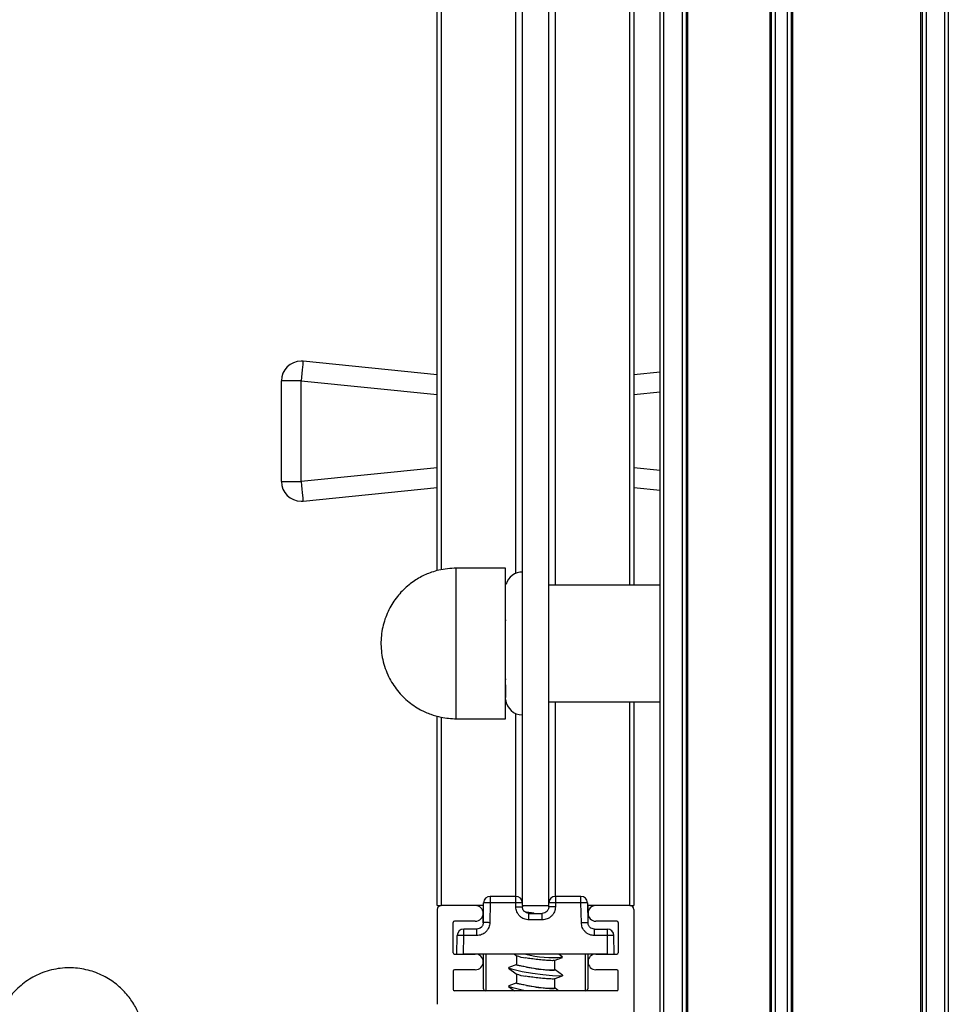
# Model space of a CAD drawing. Header units: millimetres. Extents: x 5660.967 to 5661.687, y 5268.583 to 5269.483.
# Tile 7 of 10: x 5661.615 to 5661.685, y 5268.625 to 5268.7. Entities that reach past the tile are written whole.
import ezdxf

# ---------------------------------------------------------------- set-up
doc = ezdxf.new("R2010")
doc.units = ezdxf.units.MM
doc.layers.add('SANINDUSA', color=3, linetype='Continuous')

msp = doc.modelspace()

# ---------------------------------------------------------------- linework, layer by layer
at = {"layer": 'SANINDUSA'}
for p, q in [((5661.663483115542, 5268.606304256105), (5661.663483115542, 5269.436304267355)), ((5661.663783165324, 5268.606304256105), (5661.663783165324, 5269.436304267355)), ((5661.665183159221, 5269.436304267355), (5661.665183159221, 5268.606304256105)), ((5661.665483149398, 5269.436304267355), (5661.665483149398, 5268.606304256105)), ((5661.665583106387, 5269.436304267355), (5661.665583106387, 5268.606304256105)), ((5661.671883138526, 5268.606304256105), (5661.671883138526, 5269.436304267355)), ((5661.67198315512, 5268.606304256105), (5661.67198315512, 5269.436304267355)), ((5661.672283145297, 5268.606304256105), (5661.672283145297, 5269.436304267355)), ((5661.673183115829, 5269.436304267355), (5661.673183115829, 5268.606304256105)), ((5661.673483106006, 5269.436304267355), (5661.673483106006, 5268.606304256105)), ((5661.6735831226, 5269.436304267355), (5661.6735831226, 5268.606304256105)), ((5661.68338313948, 5268.606304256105), (5661.68338313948, 5269.436304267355)), ((5661.683483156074, 5269.436304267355), (5661.683483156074, 5268.606304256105)), ((5661.683783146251, 5269.436304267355), (5661.683783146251, 5268.606304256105)), ((5661.685183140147, 5269.436304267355), (5661.685183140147, 5268.606304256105)), ((5661.685483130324, 5269.436304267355), (5661.685483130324, 5268.606304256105)), ((5661.652984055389, 5268.632412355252), (5661.652984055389, 5269.022412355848)), ((5661.654984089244, 5268.632412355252), (5661.654984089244, 5269.022412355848)), ((5661.655484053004, 5268.997962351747), (5661.655484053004, 5268.656862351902)), ((5661.661184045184, 5268.656862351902), (5661.661184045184, 5268.997962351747)), ((5661.661484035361, 5268.997962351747), (5661.661484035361, 5268.656862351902)), ((5661.646484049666, 5268.657971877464), (5661.646484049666, 5268.996855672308)), ((5661.646784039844, 5268.996797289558), (5661.646784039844, 5268.658026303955)), ((5661.652484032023, 5268.657762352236), (5661.652484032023, 5268.997062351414)), ((5661.646484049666, 5268.672915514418), (5661.636234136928, 5268.67394639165)), ((5661.663483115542, 5268.673116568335), (5661.661484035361, 5268.672915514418)), ((5661.636084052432, 5268.672453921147), (5661.634584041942, 5268.672453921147)), ((5661.634584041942, 5268.664770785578), (5661.634584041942, 5268.672453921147)), ((5661.636084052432, 5268.664770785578), (5661.636084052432, 5268.672453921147)), ((5661.636084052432, 5268.672453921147), (5661.646484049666, 5268.671407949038)), ((5661.661484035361, 5268.671407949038), (5661.663483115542, 5268.671609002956)), ((5661.646484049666, 5268.665816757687), (5661.636084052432, 5268.664770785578)), ((5661.663483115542, 5268.66561570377), (5661.661484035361, 5268.665816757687)), ((5661.634584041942, 5268.664770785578), (5661.636084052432, 5268.664770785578)), ((5661.636234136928, 5268.663278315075), (5661.646484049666, 5268.664309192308)), ((5661.661484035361, 5268.664309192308), (5661.663483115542, 5268.66410813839)), ((5661.651684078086, 5268.658162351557), (5661.64793405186, 5268.658162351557)), ((5661.64793405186, 5268.648934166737), (5661.64793405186, 5268.658162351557)), ((5661.651684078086, 5268.648934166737), (5661.651684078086, 5268.658162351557)), ((5661.651684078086, 5268.656937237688), (5661.651750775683, 5268.656937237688)), ((5661.663483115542, 5268.656862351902), (5661.654984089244, 5268.656862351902)), ((5661.651684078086, 5268.654178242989), (5661.651750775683, 5268.654178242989)), ((5661.651750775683, 5268.649653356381), (5661.651684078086, 5268.649653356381)), ((5661.64793405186, 5268.646662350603), (5661.64793405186, 5268.648934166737)), ((5661.651684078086, 5268.646662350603), (5661.651684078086, 5268.648934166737)), ((5661.651684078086, 5268.647887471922), (5661.651739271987, 5268.647887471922)), ((5661.654984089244, 5268.647962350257), (5661.663483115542, 5268.647962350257)), ((5661.655484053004, 5268.647962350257), (5661.655484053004, 5268.63311215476)), ((5661.661184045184, 5268.632412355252), (5661.661184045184, 5268.647962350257)), ((5661.661484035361, 5268.647962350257), (5661.661484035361, 5268.632412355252)), ((5661.652484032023, 5268.63311215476), (5661.652484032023, 5268.647062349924)), ((5661.646484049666, 5268.632412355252), (5661.646484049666, 5268.646861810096)), ((5661.646784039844, 5268.64678075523), (5661.646784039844, 5268.632412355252)), ((5661.64793405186, 5268.646662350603), (5661.651684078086, 5268.646662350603)), ((5661.650519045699, 5268.6331123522), (5661.650519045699, 5268.632621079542)), ((5661.652470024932, 5268.6331123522), (5661.650519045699, 5268.6331123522)), ((5661.652470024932, 5268.632621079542), (5661.652470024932, 5268.6331123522)), ((5661.6554981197, 5268.6331123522), (5661.6554981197, 5268.632621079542)), ((5661.657449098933, 5268.6331123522), (5661.6554981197, 5268.6331123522)), ((5661.657449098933, 5268.632621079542), (5661.657449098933, 5268.6331123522)), ((5661.646484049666, 5268.632412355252), (5661.646784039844, 5268.632412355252)), ((5661.646484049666, 5268.632112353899), (5661.646484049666, 5268.624873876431)), ((5661.649384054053, 5268.632412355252), (5661.646784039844, 5268.632412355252)), ((5661.65001550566, 5268.632412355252), (5661.649384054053, 5268.632412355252)), ((5661.649984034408, 5268.632412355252), (5661.649984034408, 5268.631029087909)), ((5661.649992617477, 5268.631103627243), (5661.650019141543, 5268.632621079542)), ((5661.650519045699, 5268.632621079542), (5661.650492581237, 5268.631103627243)), ((5661.652470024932, 5268.632621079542), (5661.650519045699, 5268.632621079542)), ((5661.652475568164, 5268.63230362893), (5661.652470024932, 5268.632621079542)), ((5661.652969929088, 5268.632621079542), (5661.65297547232, 5268.63230362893)), ((5661.652984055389, 5268.632412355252), (5661.652973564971, 5268.632412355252)), ((5661.652984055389, 5268.632412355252), (5661.654984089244, 5268.632412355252)), ((5661.654994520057, 5268.632412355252), (5661.654984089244, 5268.632412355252)), ((5661.654992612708, 5268.63230362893), (5661.65499815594, 5268.632621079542)), ((5661.6554981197, 5268.632621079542), (5661.655492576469, 5268.63230362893)), ((5661.657449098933, 5268.632621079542), (5661.6554981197, 5268.632621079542)), ((5661.657475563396, 5268.631103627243), (5661.657449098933, 5268.632621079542)), ((5661.657949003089, 5268.632621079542), (5661.657975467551, 5268.631103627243)), ((5661.658584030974, 5268.632412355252), (5661.657952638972, 5268.632412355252)), ((5661.65798405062, 5268.631029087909), (5661.65798405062, 5268.632412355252)), ((5661.661184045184, 5268.632412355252), (5661.658584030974, 5268.632412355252)), ((5661.661184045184, 5268.632412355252), (5661.661484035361, 5268.632412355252)), ((5661.661484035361, 5268.632112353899), (5661.661484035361, 5268.615500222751)), ((5661.65347543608, 5268.631812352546), (5661.654492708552, 5268.631812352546)), ((5661.654492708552, 5268.631321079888), (5661.65347543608, 5268.631321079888)), ((5661.64768406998, 5268.628812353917), (5661.64768406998, 5268.631112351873)), ((5661.649384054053, 5268.631212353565), (5661.647784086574, 5268.631212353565)), ((5661.648508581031, 5268.630121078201), (5661.648508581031, 5268.630612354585)), ((5661.649492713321, 5268.630612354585), (5661.648508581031, 5268.630612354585)), ((5661.658475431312, 5268.630612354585), (5661.659459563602, 5268.630612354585)), ((5661.660184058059, 5268.631212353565), (5661.658584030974, 5268.631212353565)), ((5661.659459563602, 5268.630121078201), (5661.659459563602, 5268.630612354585)), ((5661.660284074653, 5268.631112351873), (5661.660284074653, 5268.628812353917)), ((5661.647984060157, 5268.628712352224), (5661.648008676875, 5268.630121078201)), ((5661.648483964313, 5268.628712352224), (5661.648508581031, 5268.630121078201)), ((5661.649492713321, 5268.630121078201), (5661.648508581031, 5268.630121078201)), ((5661.659459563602, 5268.630121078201), (5661.658475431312, 5268.630121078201)), ((5661.659484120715, 5268.628712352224), (5661.659459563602, 5268.630121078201)), ((5661.659984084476, 5268.628712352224), (5661.659959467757, 5268.630121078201)), ((5661.647784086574, 5268.628712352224), (5661.649384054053, 5268.628712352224)), ((5661.659484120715, 5268.628712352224), (5661.648483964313, 5268.628712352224)), ((5661.649984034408, 5268.628712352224), (5661.649984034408, 5268.626112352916)), ((5661.650184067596, 5268.628712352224), (5661.650184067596, 5268.625912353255)), ((5661.652362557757, 5268.628712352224), (5661.652502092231, 5268.628608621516)), ((5661.652524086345, 5268.628595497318), (5661.652524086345, 5268.627894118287)), ((5661.655413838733, 5268.628211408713), (5661.656036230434, 5268.628438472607)), ((5661.656043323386, 5268.628486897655), (5661.655740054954, 5268.628712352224)), ((5661.657784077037, 5268.625912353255), (5661.657784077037, 5268.628712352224)), ((5661.65798405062, 5268.626112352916), (5661.65798405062, 5268.628712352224)), ((5661.658584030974, 5268.628712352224), (5661.660184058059, 5268.628712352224)), ((5661.651924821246, 5268.627637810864), (5661.652502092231, 5268.627208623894)), ((5661.652554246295, 5268.627913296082), (5661.651931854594, 5268.627686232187)), ((5661.655444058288, 5268.627504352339), (5661.655444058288, 5268.628230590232)), ((5661.64768406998, 5268.62741235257), (5661.64768406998, 5268.626012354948)), ((5661.649384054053, 5268.627512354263), (5661.647784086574, 5268.627512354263)), ((5661.652524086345, 5268.627195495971), (5661.652524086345, 5268.62649411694)), ((5661.655413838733, 5268.626811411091), (5661.656036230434, 5268.627038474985)), ((5661.655444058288, 5268.626104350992), (5661.655444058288, 5268.626830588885)), ((5661.656043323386, 5268.627086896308), (5661.655466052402, 5268.627516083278)), ((5661.660184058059, 5268.627512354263), (5661.658584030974, 5268.627512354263)), ((5661.660284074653, 5268.626012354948), (5661.660284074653, 5268.62741235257)), ((5661.651924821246, 5268.626237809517), (5661.652362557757, 5268.625912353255)), ((5661.652554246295, 5268.62651329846), (5661.651931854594, 5268.626286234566)), ((5661.655740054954, 5268.625912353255), (5661.655466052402, 5268.626116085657)), ((5661.660184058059, 5268.625912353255), (5661.647784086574, 5268.625912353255))]:
    msp.add_line(p, q, dxfattribs=at)
at = {"layer": 'SANINDUSA', "flags": 128}
for points in [[(5661.636234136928, 5268.67394639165), (5661.636231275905, 5268.673917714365), (5661.636222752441, 5268.673832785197), (5661.636208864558, 5268.6736948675), (5661.636190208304, 5268.673509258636), (5661.63616743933, 5268.673283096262), (5661.63614151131, 5268.673025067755), (5661.636113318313, 5268.672745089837), (5661.636084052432, 5268.672453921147)], [(5661.636084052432, 5268.664770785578), (5661.636113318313, 5268.664479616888), (5661.63614151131, 5268.664199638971), (5661.63616743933, 5268.663941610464), (5661.636190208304, 5268.66371544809), (5661.636208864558, 5268.663529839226), (5661.636222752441, 5268.663391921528), (5661.636231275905, 5268.66330699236), (5661.636234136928, 5268.663278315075)], [(5661.653884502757, 5268.631812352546), (5661.65384117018, 5268.631819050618), (5661.653301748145, 5268.631912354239)], [(5661.656043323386, 5268.627086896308), (5661.656047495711, 5268.627043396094), (5661.655795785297, 5268.62701711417), (5661.655268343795, 5268.627043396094), (5661.654545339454, 5268.62711823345), (5661.653736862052, 5268.627230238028), (5661.652966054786, 5268.627362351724), (5661.652350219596, 5268.627494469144), (5661.651983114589, 5268.627606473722), (5661.651920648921, 5268.627681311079), (5661.651931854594, 5268.627686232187)], [(5661.655444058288, 5268.627529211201), (5661.655469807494, 5268.627486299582), (5661.655293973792, 5268.627467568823), (5661.654921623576, 5268.627486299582), (5661.654410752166, 5268.627539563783), (5661.65384117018, 5268.627619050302), (5661.653301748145, 5268.627712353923)], [(5661.653239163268, 5268.625912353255), (5661.652966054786, 5268.625962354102), (5661.652350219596, 5268.626094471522), (5661.651983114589, 5268.626206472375), (5661.651920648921, 5268.626281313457), (5661.651931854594, 5268.626286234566)], [(5661.655444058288, 5268.626129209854), (5661.655469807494, 5268.626086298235), (5661.655293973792, 5268.626067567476), (5661.654921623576, 5268.626086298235), (5661.654410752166, 5268.626139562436), (5661.65384117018, 5268.626219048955), (5661.653301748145, 5268.626312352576)]]:
    msp.add_lwpolyline(points, dxfattribs=at)
at = {"layer": 'SANINDUSA'}
for centre, radius, start, end in [((5661.636084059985, 5268.67245392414), 0.001500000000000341, 90, 180), ((5661.636084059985, 5268.67245392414), 0.001500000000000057, 84.25680611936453, 90), ((5661.636084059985, 5268.664770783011), 0.001500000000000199, 180, 270), ((5661.636084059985, 5268.664770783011), 0.001500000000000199, 270, 275.7431938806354), ((5661.652984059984, 5268.656562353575), 0.001300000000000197, 90, 163.2394559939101), ((5661.652984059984, 5268.648262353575), 0.001300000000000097, 186.0568313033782, 270), ((5661.650519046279, 5268.632612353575), 0.0005000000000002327, 90, 178.9999999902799), ((5661.652470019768, 5268.632612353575), 0.0004999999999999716, 1.000000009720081, 90), ((5661.6554981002, 5268.632612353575), 0.0004999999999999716, 90, 178.9999999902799), ((5661.65744907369, 5268.632612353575), 0.0004999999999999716, 1.000000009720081, 90), ((5661.646784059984, 5268.632112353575), 0.0003000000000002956, 90, 180), ((5661.649384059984, 5268.631812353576), 0.0006000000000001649, 270, 90), ((5661.650269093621, 5268.625460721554), 0.007164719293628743, 88.00074434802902, 91.99925565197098), ((5661.65271997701, 5268.625460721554), 0.007164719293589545, 88.00074434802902, 91.99925565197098), ((5661.65524813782, 5268.625457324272), 0.007168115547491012, 88.00145358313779, 91.9985464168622), ((5661.657699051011, 5268.625460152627), 0.007165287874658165, 88.00090301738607, 91.99909698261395), ((5661.658584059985, 5268.631812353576), 0.0005999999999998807, 90, 270), ((5661.661184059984, 5268.632112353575), 0.0003000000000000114, 0, 90), ((5661.647784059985, 5268.631112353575), 0.0001000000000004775, 90, 180), ((5661.648508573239, 5268.630112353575), 0.0004999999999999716, 90, 178.9999999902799), ((5661.65945954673, 5268.630112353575), 0.0004999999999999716, 1.000000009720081, 90), ((5661.660184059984, 5268.631112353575), 0.0001000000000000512, 0, 90), ((5661.648258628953, 5268.622960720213), 0.007164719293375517, 88.00074434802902, 91.99925565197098), ((5661.659709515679, 5268.622960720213), 0.007164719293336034, 88.00074434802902, 91.99925565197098), ((5661.647784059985, 5268.628812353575), 0.0001000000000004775, 180, 270), ((5661.649384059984, 5268.628112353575), 0.0006000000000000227, 270, 90), ((5661.653506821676, 5268.630915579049), 0.002516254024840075, 246.4658425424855, 264.1667169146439), ((5661.655200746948, 5268.635558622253), 0.007121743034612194, 254.0120075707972, 276.7946023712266), ((5661.658584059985, 5268.628112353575), 0.0006000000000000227, 90, 270), ((5661.660184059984, 5268.628812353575), 9.999999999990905e-05, 270, 0), ((5661.647784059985, 5268.627412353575), 0.0001000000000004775, 90, 180), ((5661.65350673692, 5268.629515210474), 0.00251588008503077, 246.4642389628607, 264.1677871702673), ((5661.660184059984, 5268.627412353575), 0.0001000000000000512, 0, 90), ((5661.650184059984, 5268.626112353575), 0.0002000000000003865, 180, 270), ((5661.657784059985, 5268.626112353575), 0.0002000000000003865, 270, 0), ((5661.647784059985, 5268.626012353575), 0.0001000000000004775, 180, 270), ((5661.660184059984, 5268.626012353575), 9.999999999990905e-05, 270, 0)]:
    msp.add_arc(centre, radius, start, end, dxfattribs=at)
for centre, start_param, end_param in [((5661.653984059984, 5268.631917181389), 4.237731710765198, 4.663268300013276), ((5661.653984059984, 5268.62771718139), 4.23773171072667, 6.294790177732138), ((5661.653984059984, 5268.62631718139), 4.237731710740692, 6.294790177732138)]:
    msp.add_ellipse(centre, major_axis=(0.001459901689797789, -0.0002141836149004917), ratio=0.07910376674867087, start_param=start_param, end_param=end_param, dxfattribs=at)
for points, knots in [([(5661.64793405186, 5268.658162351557), (5661.647482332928, 5268.658133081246), (5661.646839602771, 5268.658091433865), (5661.645917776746, 5268.657814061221), (5661.645137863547, 5268.657469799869), (5661.644277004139, 5268.6568923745), (5661.643481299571, 5268.656111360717), (5661.642814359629, 5268.655123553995), (5661.642347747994, 5268.653961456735), (5661.642139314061, 5268.652674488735), (5661.642232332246, 5268.651325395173), (5661.642638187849, 5268.650043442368), (5661.643310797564, 5268.64891613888), (5661.644167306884, 5268.648010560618), (5661.645082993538, 5268.647382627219), (5661.645958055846, 5268.646992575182), (5661.646875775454, 5268.646723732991), (5661.647540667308, 5268.646685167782), (5661.64793405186, 5268.646662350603)], [0, 0, 0, 0, 0.07492858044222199, 0.1066124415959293, 0.1596438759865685, 0.2161996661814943, 0.2781183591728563, 0.3439911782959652, 0.4130736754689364, 0.4848315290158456, 0.5590611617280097, 0.6360328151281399, 0.7063334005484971, 0.7757046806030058, 0.841804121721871, 0.8896040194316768, 0.9346840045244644, 1, 1, 1, 1]), ([(5661.651684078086, 5268.649263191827), (5661.651684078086, 5268.649006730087), (5661.651684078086, 5268.648493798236), (5661.651684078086, 5268.648349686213), (5661.651684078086, 5268.648277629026)], [0, 0, 0, 0, 0.4999918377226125, 1, 1, 1, 1]), ([(5661.652475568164, 5268.63230362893), (5661.652508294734, 5268.632304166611), (5661.652573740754, 5268.632305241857), (5661.652667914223, 5268.632306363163), (5661.65275568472, 5268.632307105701), (5661.652804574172, 5268.632307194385), (5661.652829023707, 5268.632307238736)], [0, 0, 0, 0, 0.2499921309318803, 0.4999298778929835, 0.749915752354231, 0.9999999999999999, 0.9999999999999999, 0.9999999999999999, 0.9999999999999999]), ([(5661.65347543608, 5268.631321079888), (5661.653350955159, 5268.631334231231), (5661.653158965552, 5268.63135451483), (5661.652927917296, 5268.631476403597), (5661.652769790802, 5268.631602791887), (5661.652640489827, 5268.63175876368), (5661.652514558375, 5268.631987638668), (5661.652490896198, 5268.632179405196), (5661.652475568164, 5268.63230362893)], [0, 0, 0, 0, 0.2396703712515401, 0.369648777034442, 0.4999898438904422, 0.6299745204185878, 0.7603025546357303, 0.9999999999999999, 0.9999999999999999, 0.9999999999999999, 0.9999999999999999]), ([(5661.652829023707, 5268.632307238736), (5661.652850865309, 5268.632307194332), (5661.652894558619, 5268.632307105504), (5661.652939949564, 5268.632306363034), (5661.652969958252, 5268.632305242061), (5661.652973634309, 5268.632304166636), (5661.65297547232, 5268.63230362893)], [0, 0, 0, 0, 0.2499164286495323, 0.4999485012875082, 0.7499766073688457, 1, 1, 1, 1]), ([(5661.653124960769, 5268.631955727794), (5661.653103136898, 5268.631979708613), (5661.653059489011, 5268.632027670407), (5661.653013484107, 5268.632113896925), (5661.652982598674, 5268.632206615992), (5661.652977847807, 5268.632271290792), (5661.65297547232, 5268.63230362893)], [0, 0, 0, 0, 0.2500012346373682, 0.5000041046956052, 0.7499963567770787, 1, 1, 1, 1]), ([(5661.655492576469, 5268.63230362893), (5661.655477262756, 5268.632179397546), (5661.655453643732, 5268.631987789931), (5661.655327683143, 5268.631758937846), (5661.655198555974, 5268.631603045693), (5661.655040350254, 5268.631476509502), (5661.65480935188, 5268.631354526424), (5661.654617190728, 5268.631334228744), (5661.654492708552, 5268.631321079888)], [0, 0, 0, 0, 0.2397010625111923, 0.3697016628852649, 0.5000352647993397, 0.6300190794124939, 0.7603260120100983, 1, 1, 1, 1]), ([(5661.654992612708, 5268.63230362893), (5661.65499026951, 5268.632271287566), (5661.654985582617, 5268.632206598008), (5661.654954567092, 5268.632113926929), (5661.654908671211, 5268.632027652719), (5661.654865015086, 5268.631979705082), (5661.654843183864, 5268.631955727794)], [0, 0, 0, 0, 0.2499973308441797, 0.5000474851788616, 0.7499875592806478, 0.9999999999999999, 0.9999999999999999, 0.9999999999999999, 0.9999999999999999]), ([(5661.655139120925, 5268.632307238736), (5661.655117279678, 5268.632307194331), (5661.655073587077, 5268.632307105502), (5661.655028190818, 5268.632306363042), (5661.654998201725, 5268.632305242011), (5661.65499447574, 5268.63230416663), (5661.654992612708, 5268.63230362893)], [0, 0, 0, 0, 0.2499126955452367, 0.4999410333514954, 0.7499654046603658, 1, 1, 1, 1]), ([(5661.655492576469, 5268.63230362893), (5661.6554598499, 5268.632304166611), (5661.65539440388, 5268.632305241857), (5661.655300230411, 5268.632306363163), (5661.655212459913, 5268.632307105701), (5661.65516357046, 5268.632307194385), (5661.655139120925, 5268.632307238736)], [0, 0, 0, 0, 0.2499921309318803, 0.4999298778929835, 0.749915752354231, 0.9999999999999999, 0.9999999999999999, 0.9999999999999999, 0.9999999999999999]), ([(5661.65347543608, 5268.631812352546), (5661.653411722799, 5268.63181866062), (5661.653280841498, 5268.63183161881), (5661.653177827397, 5268.631913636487), (5661.653124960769, 5268.631955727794)], [0, 0, 0, 0, 0.4868020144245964, 0.9999999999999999, 0.9999999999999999, 0.9999999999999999, 0.9999999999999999]), ([(5661.65347543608, 5268.631668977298), (5661.65347543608, 5268.631690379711), (5661.65347543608, 5268.631733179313), (5661.65347543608, 5268.631777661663), (5661.65347543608, 5268.631806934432), (5661.65347543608, 5268.631810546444), (5661.65347543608, 5268.631812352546)], [0, 0, 0, 0, 0.249994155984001, 0.4999272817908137, 0.749950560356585, 1, 1, 1, 1]), ([(5661.65347543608, 5268.631321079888), (5661.65347543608, 5268.631353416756), (5661.65347543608, 5268.631418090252), (5661.65347543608, 5268.631510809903), (5661.65347543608, 5268.631597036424), (5661.65347543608, 5268.631644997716), (5661.65347543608, 5268.631668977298)], [0, 0, 0, 0, 0.2499950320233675, 0.4999882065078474, 0.7500052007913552, 1, 1, 1, 1]), ([(5661.654843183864, 5268.631955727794), (5661.654790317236, 5268.631913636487), (5661.654687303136, 5268.63183161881), (5661.654556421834, 5268.63181866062), (5661.654492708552, 5268.631812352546)], [0, 0, 0, 0, 0.5131979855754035, 0.9999999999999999, 0.9999999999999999, 0.9999999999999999, 0.9999999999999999]), ([(5661.654492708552, 5268.631668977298), (5661.654492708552, 5268.631690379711), (5661.654492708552, 5268.631733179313), (5661.654492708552, 5268.631777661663), (5661.654492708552, 5268.631806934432), (5661.654492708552, 5268.631810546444), (5661.654492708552, 5268.631812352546)], [0, 0, 0, 0, 0.249994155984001, 0.4999272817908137, 0.749950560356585, 1, 1, 1, 1]), ([(5661.654492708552, 5268.631321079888), (5661.654492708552, 5268.631353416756), (5661.654492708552, 5268.631418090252), (5661.654492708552, 5268.631510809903), (5661.654492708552, 5268.631597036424), (5661.654492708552, 5268.631644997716), (5661.654492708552, 5268.631668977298)], [0, 0, 0, 0, 0.2499950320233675, 0.4999882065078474, 0.7500052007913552, 1, 1, 1, 1]), ([(5661.650492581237, 5268.631103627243), (5661.650477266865, 5268.630979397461), (5661.65045364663, 5268.630787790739), (5661.650327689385, 5268.63055893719), (5661.65019856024, 5268.630403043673), (5661.6500403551, 5268.630276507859), (5661.64980935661, 5268.630154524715), (5661.64961719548, 5268.630134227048), (5661.649492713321, 5268.630121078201)], [0, 0, 0, 0, 0.239699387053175, 0.3697021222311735, 0.5000352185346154, 0.6300190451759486, 0.7603259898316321, 1, 1, 1, 1]), ([(5661.649843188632, 5268.630755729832), (5661.649790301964, 5268.630713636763), (5661.649687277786, 5268.630631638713), (5661.649556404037, 5268.630618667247), (5661.649492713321, 5268.630612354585)], [0, 0, 0, 0, 0.5133423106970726, 1, 1, 1, 1]), ([(5661.649492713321, 5268.630468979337), (5661.649492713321, 5268.630490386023), (5661.649492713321, 5268.630533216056), (5661.649492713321, 5268.630577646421), (5661.649492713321, 5268.630606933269), (5661.649492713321, 5268.630610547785), (5661.649492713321, 5268.630612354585)], [0, 0, 0, 0, 0.249908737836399, 0.5000119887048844, 0.7500694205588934, 0.9999999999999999, 0.9999999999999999, 0.9999999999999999, 0.9999999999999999]), ([(5661.649992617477, 5268.631103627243), (5661.649990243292, 5268.631071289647), (5661.649985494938, 5268.631006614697), (5661.649954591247, 5268.630913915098), (5661.649908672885, 5268.630827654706), (5661.649865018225, 5268.630779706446), (5661.649843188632, 5268.630755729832)], [0, 0, 0, 0, 0.2500135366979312, 0.5000252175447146, 0.7499866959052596, 1, 1, 1, 1]), ([(5661.650139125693, 5268.631107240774), (5661.65011729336, 5268.631107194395), (5661.650073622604, 5268.631107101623), (5661.65002810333, 5268.631106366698), (5661.649998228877, 5268.631105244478), (5661.64999448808, 5268.63110416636), (5661.649992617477, 5268.631103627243)], [0, 0, 0, 0, 0.2499939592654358, 0.5000576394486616, 0.7500015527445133, 1, 1, 1, 1]), ([(5661.650492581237, 5268.631103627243), (5661.650459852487, 5268.631104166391), (5661.650394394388, 5268.631105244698), (5661.650300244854, 5268.631106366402), (5661.650212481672, 5268.631107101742), (5661.650163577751, 5268.63110719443), (5661.650139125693, 5268.631107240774)], [0, 0, 0, 0, 0.2499941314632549, 0.4999928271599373, 0.7499954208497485, 1, 1, 1, 1]), ([(5661.657475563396, 5268.631103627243), (5661.657508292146, 5268.631104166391), (5661.657573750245, 5268.631105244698), (5661.657667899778, 5268.631106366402), (5661.657755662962, 5268.631107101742), (5661.657804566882, 5268.63110719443), (5661.657829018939, 5268.631107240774)], [0, 0, 0, 0, 0.2499941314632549, 0.4999928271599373, 0.7499954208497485, 1, 1, 1, 1]), ([(5661.658475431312, 5268.630121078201), (5661.658350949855, 5268.630134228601), (5661.658158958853, 5268.630154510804), (5661.657927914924, 5268.63027640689), (5661.657769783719, 5268.630402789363), (5661.657640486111, 5268.630558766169), (5661.657514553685, 5268.630787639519), (5661.657490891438, 5268.630979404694), (5661.657475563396, 5268.631103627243)], [0, 0, 0, 0, 0.2396705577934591, 0.3696501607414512, 0.4999898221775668, 0.6299759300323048, 0.760304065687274, 1, 1, 1, 1]), ([(5661.657829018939, 5268.631107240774), (5661.657850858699, 5268.63110719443), (5661.657894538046, 5268.631107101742), (5661.657939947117, 5268.631106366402), (5661.65796995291, 5268.631105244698), (5661.657973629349, 5268.631104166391), (5661.657975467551, 5268.631103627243)], [0, 0, 0, 0, 0.2500045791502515, 0.5000071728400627, 0.7500058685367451, 1, 1, 1, 1]), ([(5661.658124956, 5268.630755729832), (5661.658103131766, 5268.630779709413), (5661.658059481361, 5268.630827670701), (5661.658013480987, 5268.630913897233), (5661.657982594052, 5268.631006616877), (5661.657977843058, 5268.631071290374), (5661.657975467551, 5268.631103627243)], [0, 0, 0, 0, 0.2499948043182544, 0.5000117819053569, 0.7500049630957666, 1, 1, 1, 1]), ([(5661.658475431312, 5268.630612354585), (5661.658411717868, 5268.630618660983), (5661.658280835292, 5268.630631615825), (5661.65817782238, 5268.630713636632), (5661.658124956, 5268.630755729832)], [0, 0, 0, 0, 0.4867985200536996, 0.9999999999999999, 0.9999999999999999, 0.9999999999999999, 0.9999999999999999]), ([(5661.658475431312, 5268.630468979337), (5661.658475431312, 5268.630490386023), (5661.658475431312, 5268.630533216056), (5661.658475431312, 5268.630577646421), (5661.658475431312, 5268.630606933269), (5661.658475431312, 5268.630610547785), (5661.658475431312, 5268.630612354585)], [0, 0, 0, 0, 0.249908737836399, 0.5000119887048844, 0.7500694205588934, 0.9999999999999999, 0.9999999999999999, 0.9999999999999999, 0.9999999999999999]), ([(5661.649492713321, 5268.630121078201), (5661.649492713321, 5268.63015341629), (5661.649492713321, 5268.630218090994), (5661.649492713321, 5268.63031081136), (5661.649492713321, 5268.63039703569), (5661.649492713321, 5268.630444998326), (5661.649492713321, 5268.630468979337)], [0, 0, 0, 0, 0.2500024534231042, 0.4999935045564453, 0.7499999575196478, 1, 1, 1, 1]), ([(5661.658475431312, 5268.630121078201), (5661.658475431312, 5268.63015341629), (5661.658475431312, 5268.630218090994), (5661.658475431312, 5268.63031081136), (5661.658475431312, 5268.63039703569), (5661.658475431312, 5268.630444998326), (5661.658475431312, 5268.630468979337)], [0, 0, 0, 0, 0.2500024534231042, 0.4999935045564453, 0.7499999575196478, 1, 1, 1, 1]), ([(5661.655410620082, 5268.628220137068), (5661.655406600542, 5268.628216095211), (5661.655395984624, 5268.628205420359), (5661.655257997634, 5268.628202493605), (5661.655012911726, 5268.628209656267), (5661.654626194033, 5268.628237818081), (5661.654151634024, 5268.628285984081), (5661.653667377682, 5268.628346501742), (5661.653385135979, 5268.628391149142), (5661.653251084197, 5268.628412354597)], [0, 0, 0, 0, 0.07139218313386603, 0.1885522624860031, 0.3324706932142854, 0.5021808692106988, 0.6726532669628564, 0.8445254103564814, 1, 1, 1, 1]), ([(5661.624147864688, 5268.621908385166), (5661.624118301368, 5268.622362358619), (5661.624076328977, 5268.623006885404), (5661.623797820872, 5268.623928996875), (5661.623454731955, 5268.624705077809), (5661.622881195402, 5268.625560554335), (5661.622107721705, 5268.626351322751), (5661.621129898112, 5268.627016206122), (5661.619977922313, 5268.627485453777), (5661.618698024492, 5268.627700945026), (5661.61735040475, 5268.627617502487), (5661.616065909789, 5268.62722073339), (5661.614934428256, 5268.626556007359), (5661.614024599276, 5268.625707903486), (5661.613388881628, 5268.624796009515), (5661.612992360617, 5268.623923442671), (5661.612712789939, 5268.622992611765), (5661.612672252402, 5268.622315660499), (5661.612647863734, 5268.621908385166)], [0, 0, 0, 0, 0.07530038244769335, 0.1069073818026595, 0.1597445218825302, 0.2159164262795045, 0.2773278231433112, 0.3426554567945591, 0.4112578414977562, 0.4826788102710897, 0.556780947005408, 0.6338803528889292, 0.7041227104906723, 0.7733600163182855, 0.8392189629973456, 0.887621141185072, 0.9323893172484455, 1, 1, 1, 1]), ([(5661.653301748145, 5268.627712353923), (5661.653162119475, 5268.627736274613), (5661.652882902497, 5268.62778410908), (5661.652625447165, 5268.627844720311), (5661.65250718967, 5268.627882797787), (5661.652532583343, 5268.62789261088), (5661.652536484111, 5268.627894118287)], [0, 0, 0, 0, 0.3151481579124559, 0.6302052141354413, 0.9431951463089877, 1, 1, 1, 1]), ([(5661.655410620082, 5268.626820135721), (5661.655406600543, 5268.626816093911), (5661.655395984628, 5268.62680541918), (5661.655257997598, 5268.626802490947), (5661.655012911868, 5268.626809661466), (5661.654626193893, 5268.626837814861), (5661.654151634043, 5268.626885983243), (5661.653667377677, 5268.626946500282), (5661.653385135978, 5268.626991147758), (5661.653251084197, 5268.627012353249)], [0, 0, 0, 0, 0.07139218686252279, 0.1885522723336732, 0.3324707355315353, 0.5021808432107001, 0.6726532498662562, 0.8445254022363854, 1, 1, 1, 1]), ([(5661.653301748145, 5268.626312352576), (5661.653162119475, 5268.626336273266), (5661.652882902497, 5268.626384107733), (5661.652625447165, 5268.626444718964), (5661.65250718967, 5268.62648279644), (5661.652532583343, 5268.626492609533), (5661.652536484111, 5268.62649411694)], [0, 0, 0, 0, 0.3151481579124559, 0.6302052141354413, 0.9431951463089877, 1, 1, 1, 1])]:
    msp.add_open_spline(points, degree=3, knots=knots, dxfattribs=at)

doc.saveas('drawing.dxf')
